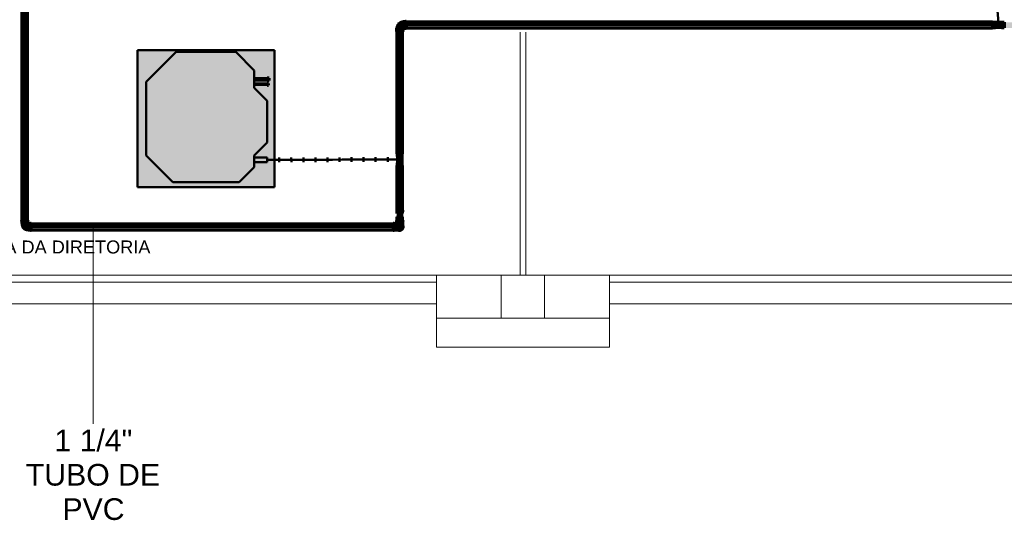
# Model space of a CAD drawing. Header units: millimetres. Extents: x -12292 to 200521, y -11012 to 10710.
# Tile 65 of 105: x -1875 to 4952, y -10913 to -7441. Entities that reach past the tile are written whole.
import ezdxf

# ---------------------------------------------------------------- set-up
doc = ezdxf.new("R2010")
doc.units = ezdxf.units.MM
doc.linetypes.add('Centro', pattern=[30, 12, -6, 6, -6])
doc.linetypes.add('Oculto 1_5', pattern=[2.2, 1.5, -0.7])
for name, color, linetype, lineweight in [('A-DETL', 90, 'Oculto 1_5', 18), ('DIVISORIAS', 7, 'Continuous', 18), ('ESQ', 7, 'Continuous', 18), ('G-ANNO-TEXT', 231, 'Continuous', 18), ('M-EQPM', 50, 'Continuous', 50), ('P-PIPE', 3, 'Continuous', 70), ('P-PIPE-CNTR', 3, 'Centro', 50), ('P-PIPE-IDEN', 2, 'Continuous', 9), ('PAREDES', 7, 'Continuous', 18), ('PEM1-Layout Superior_dwg', 8, 'Continuous', 18), ('PILAR', 7, 'Continuous', 18)]:
    doc.layers.add(name, color=color, linetype=linetype, lineweight=lineweight)
doc.styles.add('Arial_2', font='arial.ttf', dxfattribs={"height": 150})
doc.styles.add('Arial_3', font='arial.ttf', dxfattribs={"height": 90})

# ---------------------------------------------------------------- blocks, each defined once
blk = doc.blocks.new('Midea_VRF_Indoor_4-way Cassette_MI-90_100_112_140_Q4_DHN1-D _2nd DC_ - MI2-100Q4DHN1-917171-DRENO PAVIMENTO SUPERIOR')
at = {"layer": 'M-EQPM', "linetype": 'Oculto 1_5', "lineweight": 18}
h = blk.add_hatch(color=256, dxfattribs=at)
h.paths.add_polyline_path([(229.6, -475), (475, -475), (475, 475), (-475, 475), (-475, -475), (-44.2, -475)])
h.paths.add_polyline_path([(229.6, -440.4), (-229.6, -440.4), (-415, -255), (-415, 255), (-206.4, 463.6), (206.4, 463.6), (335, 335), (335, 281.2), (425, 280.6), (425, 275.2), (426, 275.4), (426, 281.7), (437.7, 281.2), (437.7, 264.7), (426, 265.3), (426, 271.2), (425, 271), (425, 265.3), (335, 265.3), (335, 244.2), (425, 243.5), (425, 234.6), (335, 234.6), (335, 215), (425, 125), (425, -165), (335, -255), (335, -269), (425, -269.5), (425, -301), (335, -301), (335, -335)])
h.paths.add_polyline_path([(434.7, 234.3), (426, 234.9), (426, 244.5), (434.7, 244), (434.7, 234.6)])
for points in [[(229.6, -440.4), (335, -335), (335, -255), (425, -165), (425, 125), (335, 215), (335, 335), (206.4, 463.6), (-206.4, 463.6), (-415, 255), (-415, -255), (-229.6, -440.4), (-44.2, -440.4)], [(335, 265.3), (425, 265.5), (425, 281.2), (335, 280.9), (335, 265.5)], [(414.1, 234.6), (425, 235.3), (425, 244.2), (335, 243.5), (335, 234.6)], [(425, -301), (425, -269), (335, -269.5), (335, -301), (414.1, -301)]]:
    blk.add_hatch(color=256, dxfattribs=at).paths.add_polyline_path(points)
at = {"layer": 'M-EQPM'}
for p, q in [((0, 475), (-475, 475)), ((-475, 475), (-475, -475)), ((-475, -475), (-475, 475)), ((-475, 475), (475, 475)), ((-206.4, 463.6), (-415, 255)), ((-415, 255), (-206.4, 463.6)), ((206.4, 463.6), (-206.4, 463.6)), ((-206.4, 463.6), (206.4, 463.6)), ((475, 475), (0, 475)), ((335, 335), (206.4, 463.6)), ((206.4, 463.6), (335, 335)), ((475, -475), (475, 475)), ((475, 475), (475, -475)), ((335, 215), (335, 335)), ((335, 335), (335, 215)), ((425, 281.2), (335, 281.2)), ((425, 265.3), (425, 281.2)), ((-415, 255), (-415, -255)), ((-415, -255), (-415, 255)), ((335, 265.3), (425, 265.3)), ((425, 244.2), (335, 244.2)), ((335, 234.6), (425, 234.6)), ((425, 125), (335, 215)), ((335, 215), (425, 125)), ((425, 234.6), (425, 244.2)), ((425, -165), (425, 125)), ((425, 125), (425, -165)), ((335, -255), (425, -165)), ((425, -165), (335, -255)), ((-415, -255), (-229.6, -440.4)), ((-229.6, -440.4), (-415, -255)), ((335, -335), (335, -255)), ((335, -255), (335, -335)), ((425, -269), (335, -269)), ((425, -301), (425, -269)), ((229.6, -440.4), (335, -335)), ((335, -335), (229.6, -440.4)), ((335, -301), (425, -301)), ((-475, -475), (475, -475)), ((475, -475), (-475, -475)), ((-229.6, -440.4), (229.6, -440.4)), ((229.6, -440.4), (-229.6, -440.4))]:
    blk.add_line(p, q, dxfattribs=at)
blk = doc.blocks.new('Cotovelo - PVC - CW - Padrão-1011516-DRENO PAVIMENTO SUPERIOR')
at = {"layer": 'P-PIPE', "lineweight": 18}
for points in [[(715.1, -8878.1), (720.6, -8878.1), (720.6, -8854.9), (715.1, -8854.9), (715.1, -8872.1)], [(720.6, -8878.1), (737.1, -8878.1), (737.1, -8857), (720.6, -8857), (720.6, -8872.7)], [(768.3, -8878.1), (779.4, -8878.1), (777.2, -8869.9), (776.7, -8869.9), (776.5, -8869.9), (774.5, -8865.5), (768.6, -8861.2), (767.7, -8861.1), (763.7, -8859.4), (751.6, -8859.1), (737.1, -8859.8), (737.1, -8878.1), (766, -8878.1)], [(760.1, -8901.4), (766.1, -8900.6), (771.8, -8898.3), (777.7, -8893.1), (781.3, -8887.4), (782.6, -8884.2), (783.4, -8878.1), (782.4, -8871.6), (779.7, -8865.8), (775.1, -8860.5), (769.7, -8857.1), (765.6, -8855.6), (760.1, -8854.9), (754.1, -8855.6), (747.4, -8859.1), (751.6, -8859), (756.8, -8857.4), (760.1, -8857), (767.7, -8858.5), (772.6, -8861.3), (776.6, -8865.1), (778.5, -8867.6), (780.6, -8872.7), (781.3, -8878.1), (780.1, -8884.7), (777.1, -8890.5), (773.1, -8894.6), (769.7, -8896.9), (763.5, -8898.9), (760.1, -8899.3), (754.1, -8898.4), (749.5, -8897.2), (747.8, -8897.8), (750.5, -8899.2), (754.6, -8900.7), (756.8, -8901)], [(760.1, -8899.3), (767.7, -8897.7), (772.6, -8895), (776.3, -8891.5), (778.8, -8888), (780.6, -8883.6), (781.3, -8878.1), (780.6, -8872.7), (778.2, -8867.2), (773.2, -8861.7), (768.6, -8858.9), (763.5, -8857.4), (760.1, -8857), (754, -8857.9), (753.1, -8859.1), (763.9, -8859.4), (770.7, -8862.3), (775.8, -8867.4), (778.5, -8873), (779.4, -8878.1), (777.8, -8885.4), (773.7, -8891.5), (768.6, -8895.2), (762.8, -8897.1), (752.1, -8897.5), (754.6, -8898.6)], [(720.6, -8901.4), (720.6, -8878.1), (715.1, -8878.1), (715.1, -8901.4)], [(720.6, -8899.3), (737.1, -8899.3), (737.1, -8878.1), (720.6, -8878.1), (720.6, -8898.6)], [(742.4, -8897.4), (765.6, -8896), (771.3, -8893.1), (775.9, -8888.5), (778.8, -8881.8), (778.8, -8881.6), (778.8, -8878.1), (737.1, -8878.1), (737.1, -8897.1)]]:
    blk.add_hatch(color=120, dxfattribs=at).paths.add_polyline_path(points)
at = {"layer": 'P-PIPE', "color": 4}
for p, q in [((720.6, -8854.9), (715.1, -8854.9)), ((715.1, -8854.9), (715.1, -8878.1)), ((720.6, -8878.1), (720.6, -8854.9)), ((737.1, -8857), (720.6, -8857)), ((737.1, -8878.1), (737.1, -8857)), ((715.1, -8878.1), (715.1, -8901.4)), ((715.1, -8901.4), (720.6, -8901.4)), ((720.6, -8901.4), (720.6, -8878.1)), ((720.6, -8899.3), (737.1, -8899.3)), ((737.1, -8899.3), (737.1, -8878.1))]:
    blk.add_line(p, q, dxfattribs=at)
at = {"layer": 'P-PIPE', "color": 4, "flags": 128}
for points in [[(760.1, -8858.9), (760.1, -8858.9), (760, -8858.9), (760, -8858.9), (759.8, -8858.9), (759.7, -8858.9), (759.5, -8858.9), (759.2, -8858.9), (759, -8858.9), (758.6, -8858.9), (758.3, -8858.9), (757.9, -8858.9), (757.5, -8858.9), (757.1, -8858.9), (756.6, -8858.9), (756.1, -8858.9), (755.6, -8858.9), (755, -8858.9), (754.4, -8858.9), (753.8, -8858.9), (753.1, -8858.9), (752.5, -8858.9), (751.8, -8858.9), (751.1, -8858.9), (750.3, -8858.9), (749.5, -8858.9), (748.8, -8858.9), (748, -8858.9), (747.1, -8858.9), (746.3, -8858.9), (745.5, -8858.9), (744.6, -8858.9), (743.7, -8858.9), (742.8, -8858.9), (741.9, -8858.9), (741, -8858.9), (740.1, -8858.9), (739.2, -8858.9), (738.3, -8858.9), (737.4, -8858.9), (737.1, -8858.9)], [(737.1, -8897.4), (738, -8897.4), (739, -8897.4), (739.9, -8897.4), (740.8, -8897.4), (741.7, -8897.4), (742.6, -8897.4), (743.5, -8897.4), (744.4, -8897.4), (745.2, -8897.4), (746.1, -8897.4), (746.9, -8897.4), (747.7, -8897.4), (748.5, -8897.4), (749.3, -8897.4), (750.1, -8897.4), (750.9, -8897.4), (751.6, -8897.4), (752.3, -8897.4), (753, -8897.4), (753.6, -8897.4), (754.2, -8897.4), (754.8, -8897.4), (755.4, -8897.4), (756, -8897.4), (756.5, -8897.4), (757, -8897.4), (757.4, -8897.4), (757.8, -8897.4), (758.2, -8897.4), (758.6, -8897.4), (758.9, -8897.4), (759.2, -8897.4), (759.4, -8897.4), (759.6, -8897.4), (759.8, -8897.4), (759.9, -8897.4), (760, -8897.4), (760.1, -8897.4), (760.1, -8897.4)]]:
    blk.add_lwpolyline(points, dxfattribs=at)
at = {"layer": 'P-PIPE', "color": 4}
for radius, start, end in [(23.3, 0, 123.23963), (21.2, 360, 114.9714), (19.2, 0, 95.29213), (23.3, 236.76037, 0), (21.2, 245.5112, 0), (19.3, 261.14365, 0)]:
    blk.add_arc((760.1, -8878.1), radius, start, end, dxfattribs=at)
blk = doc.blocks.new('Cotovelo - PVC - CW - Padrão-1122509-DRENO PAVIMENTO SUPERIOR')
at = {"layer": 'P-PIPE', "lineweight": 18}
h = blk.add_hatch(color=120, dxfattribs=at)
h.paths.add_polyline_path([(740.1, -8762.6), (739.9, -8759.8), (736.8, -8761.2), (737.6, -8761.9), (739.9, -8762.6)])
h.paths.add_polyline_path([(780.1, -8762.6), (782.6, -8761.9), (783.4, -8761.2), (780.1, -8759.8), (780.1, -8762.6)])
for points in [[(740.1, -8768.1), (739.9, -8762.6), (736.8, -8761.9), (736.8, -8766.7), (737.6, -8767.4), (739.9, -8768)], [(748.5, -8807.8), (760.1, -8807.8), (760.1, -8802.3), (736.8, -8802.3), (736.8, -8807.8), (747.4, -8807.8)], [(743.7, -8802.3), (760.1, -8802.3), (760.1, -8785.8), (738.9, -8785.8), (738.9, -8802.3), (741.8, -8802.3)], [(781.3, -8802.3), (781.3, -8785.8), (760.1, -8785.8), (760.1, -8802.3), (780.6, -8802.3)], [(783.4, -8807.8), (783.4, -8802.3), (760.1, -8802.3), (760.1, -8807.8), (782.6, -8807.8)], [(780.1, -8768.1), (782.6, -8767.4), (783.4, -8766.7), (783.4, -8761.2), (782.6, -8761.9), (780.1, -8763.2), (780.1, -8768)]]:
    blk.add_hatch(color=120, dxfattribs=at).paths.add_polyline_path(points)
h = blk.add_hatch(color=120, dxfattribs=at)
h.paths.add_polyline_path([(760.1, -8785.6), (759.8, -8784.6), (750.1, -8785.2), (754.9, -8785.5)])
h.paths.add_polyline_path([(740.1, -8783.8), (739.7, -8768), (738.9, -8768), (738.9, -8783.1), (739.9, -8783.8)])
h = blk.add_hatch(color=120, dxfattribs=at)
h.paths.add_polyline_path([(747.8, -8785.8), (749.2, -8785.2), (743.5, -8785.2), (743.5, -8785.8), (747.4, -8785.8)])
h.paths.add_polyline_path([(742.3, -8785.8), (742.8, -8784.5), (741.2, -8784.8), (741.8, -8785.8)])
h = blk.add_hatch(color=120, dxfattribs=at)
h.paths.add_polyline_path([(760.1, -8785.6), (775.1, -8784.8), (774.3, -8784.5), (760.1, -8784.6), (760.1, -8785.5)])
h.paths.add_polyline_path([(780.1, -8783.8), (781.3, -8783.1), (780.6, -8768), (780.1, -8768.6), (780.1, -8783.7)])
h = blk.add_hatch(color=120, dxfattribs=at)
h.paths.add_polyline_path([(774.6, -8785.8), (776.8, -8785.8), (776.8, -8784.6), (766.7, -8785.4), (772.5, -8785.8)])
h.paths.add_polyline_path([(779.1, -8785.8), (778.5, -8784.5), (777.4, -8785.1), (778.5, -8785.8)])
at = {"layer": 'P-PIPE', "color": 4}
for p, q in [((737.6, -8802.3), (736.8, -8802.3)), ((783.4, -8802.3), (782.6, -8802.3))]:
    blk.add_line(p, q, dxfattribs=at)
for centre, start_param, end_param in [((760.1, -8761.2), 3.141593, 3.403392), ((760.1, -8766.7), 3.141593, 3.403392), ((760.1, -8761.2), 6.021386, 6.283185), ((760.1, -8766.7), 6.021386, 6.283185)]:
    blk.add_ellipse(centre, major_axis=(23.3, 0), ratio=0.117842, start_param=start_param, end_param=end_param, dxfattribs=at)
blk = doc.blocks.new('Cotovelo - PVC - CW - Padrão-V18-DRENO PAVIMENTO SUPERIOR')
at = {"layer": 'P-PIPE', "lineweight": 18}
for points in [[(-1863.2, -8838.6), (-1851.5, -8838.4), (-1816.6, -8838.6), (-1816.6, -8833.1), (-1828.2, -8832.9), (-1863.2, -8833.1), (-1863.2, -8838.6)], [(-1816.9, -8899.3), (-1800.4, -8899.3), (-1800.4, -8857), (-1816.9, -8857.6), (-1816.9, -8898.5)], [(-1794.9, -8901.4), (-1794.9, -8854.9), (-1800.4, -8854.9), (-1800.4, -8901.4)]]:
    blk.add_hatch(color=120, dxfattribs=at).paths.add_polyline_path(points)
h = blk.add_hatch(color=120, dxfattribs=at)
h.paths.add_polyline_path([(-1818.7, -8855.1), (-1818.7, -8838.6), (-1829.3, -8838.5), (-1834.4, -8838.4), (-1834.4, -8854.9), (-1819.4, -8855.1)])
h.paths.add_polyline_path([(-1861.1, -8855.1), (-1850.5, -8855), (-1834.4, -8854.9), (-1834.4, -8838.4), (-1861.1, -8838.6), (-1861.1, -8855.1)])
h = blk.add_hatch(color=120, dxfattribs=at)
h.paths.add_polyline_path([(-1858, -8855.1), (-1859.1, -8855.1), (-1857.9, -8859.7), (-1858, -8855.1)])
h.paths.add_polyline_path([(-1816.9, -8897.4), (-1816.9, -8858.9), (-1819.5, -8857.8), (-1820.6, -8855.1), (-1835.8, -8855), (-1858, -8855.1), (-1857.5, -8865.6), (-1853.1, -8876.7), (-1851.2, -8878.6), (-1848.4, -8882.7), (-1842.3, -8888.2), (-1836.1, -8892.4), (-1824.4, -8896.2), (-1819.4, -8896.7)])
h = blk.add_hatch(color=120, dxfattribs=at)
h.paths.add_polyline_path([(-1821.6, -8896.8), (-1824.6, -8896.2), (-1822.2, -8896.7)])
h.paths.add_polyline_path([(-1838, -8891.7), (-1843.9, -8887), (-1847.7, -8883.4), (-1850.1, -8880.1), (-1846.3, -8884.9), (-1841.9, -8888.7), (-1839.6, -8890.4)])
h.paths.add_polyline_path([(-1853.5, -8876.3), (-1857.5, -8864.8), (-1857.5, -8865.6), (-1853.7, -8875.7)])
at = {"layer": 'P-PIPE', "color": 4}
for p, q in [((-1863.2, -8833.1), (-1863.2, -8838.6)), ((-1861.1, -8838.6), (-1861.1, -8855.1)), ((-1818.7, -8855.1), (-1818.7, -8838.6)), ((-1800.4, -8857), (-1816.9, -8857)), ((-1816.9, -8857), (-1816.9, -8899.3)), ((-1816.6, -8838.6), (-1816.6, -8833.1)), ((-1794.9, -8854.9), (-1800.4, -8854.9)), ((-1800.4, -8854.9), (-1800.4, -8901.4)), ((-1794.9, -8901.4), (-1794.9, -8854.9)), ((-1816.9, -8899.3), (-1800.4, -8899.3)), ((-1800.4, -8901.4), (-1794.9, -8901.4))]:
    blk.add_line(p, q, dxfattribs=at)
at = {"layer": 'P-PIPE', "color": 4, "flags": 128}
for points in [[(-1859.1, -8855.1), (-1859.1, -8856.8), (-1859, -8858.5), (-1858.8, -8860.2), (-1858.6, -8861.9), (-1858.3, -8863.5), (-1857.9, -8865.2), (-1857.5, -8866.8), (-1857, -8868.4), (-1856.4, -8870), (-1855.8, -8871.6), (-1855.1, -8873.1), (-1854.4, -8874.7), (-1853.5, -8876.1), (-1852.7, -8877.6), (-1851.7, -8879), (-1850.8, -8880.4), (-1849.7, -8881.7), (-1848.6, -8883), (-1847.5, -8884.3), (-1846.3, -8885.5), (-1845.1, -8886.6), (-1843.8, -8887.7), (-1842.5, -8888.8), (-1841.1, -8889.8), (-1839.7, -8890.7), (-1838.3, -8891.6), (-1836.8, -8892.4), (-1835.3, -8893.2), (-1833.8, -8893.9), (-1832.2, -8894.5), (-1830.6, -8895.1), (-1829, -8895.6), (-1827.4, -8896.1), (-1825.7, -8896.5), (-1824.1, -8896.8), (-1822.4, -8897), (-1820.7, -8897.2), (-1819, -8897.3), (-1817.3, -8897.4), (-1816.9, -8897.4)], [(-1816.9, -8858.9), (-1817, -8858.9), (-1817.2, -8858.9), (-1817.3, -8858.9), (-1817.5, -8858.8), (-1817.6, -8858.8), (-1817.8, -8858.8), (-1817.9, -8858.7), (-1818.1, -8858.7), (-1818.2, -8858.7), (-1818.3, -8858.6), (-1818.5, -8858.5), (-1818.6, -8858.5), (-1818.7, -8858.4), (-1818.9, -8858.3), (-1819, -8858.2), (-1819.1, -8858.2), (-1819.2, -8858.1), (-1819.4, -8858), (-1819.5, -8857.9), (-1819.6, -8857.8), (-1819.7, -8857.6), (-1819.8, -8857.5), (-1819.9, -8857.4), (-1820, -8857.3), (-1820, -8857.2), (-1820.1, -8857), (-1820.2, -8856.9), (-1820.3, -8856.8), (-1820.3, -8856.6), (-1820.4, -8856.5), (-1820.4, -8856.4), (-1820.5, -8856.2), (-1820.5, -8856.1), (-1820.5, -8855.9), (-1820.6, -8855.8), (-1820.6, -8855.6), (-1820.6, -8855.5), (-1820.6, -8855.3), (-1820.6, -8855.2), (-1820.6, -8855.1)]]:
    blk.add_lwpolyline(points, dxfattribs=at)
at = {"layer": 'P-PIPE', "color": 4}
for centre, major_axis, start_param, end_param in [((-1839.9, -8833.1), (23.3, 0), 0, 3.141593), ((-1839.9, -8838.6), (23.3, 0), 0, 3.141593), ((-1839.9, -8838.6), (23.3, 0), 3.141593, 3.55279), ((-1839.9, -8838.6), (21.2, 0), 2.617994, 3.141593), ((-1839.9, -8855.1), (21.2, 0), 0, 3.141593), ((-1839.9, -8855.1), (21.2, 0), 3.141593, 3.555133), ((-1839.9, -8855.1), (19.2, 0), 2.792527, 3.141593), ((-1839.9, -8855.1), (19.3, 0), 0, 0.349066), ((-1839.9, -8838.6), (21.2, 0), 0, 0.523599), ((-1839.9, -8855.1), (21.2, 0), 5.87429, 6.283185), ((-1839.9, -8838.6), (23.3, 0), 5.872444, 6.283185)]:
    blk.add_ellipse(centre, major_axis=major_axis, ratio=0.01, start_param=start_param, end_param=end_param, dxfattribs=at)
blk = doc.blocks.new('PEM1-Layout Superior_dwg-964791-DRENO PAVIMENTO SUPERIOR')
at = {"layer": 'DIVISORIAS', "flags": 128}
blk.add_lwpolyline([(31469.7, 48929.6), (31469.7, 47245.7), (31429.7, 47245.7), (31429.7, 48929.6)], dxfattribs=at)
at = {"layer": 'ESQ'}
for p, q in [((27849.7, 47245.7), (30849.7, 47245.7)), ((27849.7, 47195.7), (30849.7, 47195.7)), ((32049.7, 47245.7), (35049.7, 47245.7)), ((32049.7, 47195.7), (35049.7, 47195.7))]:
    blk.add_line(p, q, dxfattribs=at)
at = {"layer": 'PAREDES'}
for p, q in [((27849.7, 47045.7), (30849.7, 47045.7)), ((32049.7, 47045.7), (35049.7, 47045.7))]:
    blk.add_line(p, q, dxfattribs=at)
at = {"layer": 'PAREDES', "flags": 128}
for points in [[(31299.7, 46945.7), (30849.7, 46945.7), (30849.7, 47245.7), (31299.7, 47245.7)], [(31599.7, 47245.7), (32049.7, 47245.7), (32049.7, 46945.7), (31599.7, 46945.7)], [(30849.7, 46945.7), (30849.7, 46745.7), (32049.7, 46745.7), (32049.7, 46945.7)]]:
    blk.add_lwpolyline(points, dxfattribs=at)
at = {"layer": 'PILAR', "flags": 128}
blk.add_lwpolyline([(31599.7, 46945.7), (31599.7, 47245.7), (31299.7, 47245.7), (31299.7, 46945.7)], close=True, dxfattribs=at)
blk = doc.blocks.new('Cotovelo - PVC - CW - Padrão-V17-DRENO PAVIMENTO SUPERIOR')
at = {"layer": 'P-PIPE', "lineweight": 18}
for points in [[(743.7, -8838.6), (760.1, -8838.6), (760.1, -8833.1), (736.8, -8833.1), (736.8, -8838.6), (739.9, -8838.6)], [(749.5, -8855.1), (760.1, -8854.9), (760.1, -8838.6), (738.9, -8838.6), (738.9, -8855.1), (747.4, -8855.1)], [(741.2, -8859.2), (747.8, -8858.5), (750.5, -8857.1), (754.8, -8855.6), (753.5, -8855.1), (741.2, -8855.1), (741.2, -8859.2)], [(776.6, -8838.6), (783.4, -8838.6), (783.4, -8833.1), (760.1, -8833.1), (760.1, -8838.6), (771.8, -8838.6)], [(771.8, -8855.1), (781.3, -8855.1), (781.3, -8838.6), (760.1, -8838.6), (760.1, -8854.9), (766.1, -8855.1), (770.7, -8855.1)], [(779.1, -8864.9), (779, -8858), (778.5, -8855.1), (766.5, -8855.8), (773, -8858.9), (778.2, -8863.8), (778.6, -8864.3)]]:
    blk.add_hatch(color=120, dxfattribs=at).paths.add_polyline_path(points)
at = {"layer": 'A-DETL', "color": 120, "linetype": 'Continuous'}
for p, q in [((757.1, -8897.2), (757.1, -8897.1)), ((757.8, -8897.3), (757.6, -8897.2))]:
    blk.add_line(p, q, dxfattribs=at)
at = {"layer": 'A-DETL', "color": 120, "linetype": 'Continuous', "flags": 128}
for points in [[(740.9, -8865.2), (740.9, -8864.3), (740.9, -8863.5), (740.9, -8862.6), (740.9, -8861.7), (740.9, -8860.9), (740.9, -8860), (740.9, -8859.1)], [(740.9, -8878.1), (740.9, -8878.1), (740.9, -8878), (740.9, -8877.8), (740.9, -8877.7), (740.9, -8877.5), (740.9, -8877.2), (740.9, -8877), (740.9, -8876.7), (740.9, -8876.3), (740.9, -8876), (740.9, -8875.5), (740.9, -8875.1), (740.9, -8874.6), (740.9, -8874.1), (740.9, -8873.6), (740.9, -8873)], [(779.4, -8873.4), (779.4, -8874), (779.4, -8874.5), (779.4, -8875), (779.4, -8875.4), (779.4, -8875.8), (779.4, -8876.2), (779.4, -8876.6), (779.4, -8876.9), (779.4, -8877.2), (779.4, -8877.4), (779.4, -8877.6), (779.4, -8877.8)], [(757.1, -8897.1), (756.3, -8897), (755.5, -8896.8), (754.8, -8896.6), (754.1, -8896.4), (753.3, -8896.2), (752.6, -8895.9), (751.9, -8895.6), (751.2, -8895.2), (750.6, -8894.8), (749.9, -8894.5), (749.3, -8894), (748.6, -8893.6), (748, -8893.1), (747.4, -8892.6), (746.9, -8892.1), (746.3, -8891.6), (745.8, -8891), (745.3, -8890.4), (744.8, -8889.8), (744.4, -8889.2), (743.9, -8888.5), (743.5, -8887.9), (743.1, -8887.2), (742.8, -8886.5), (742.5, -8885.8), (742.2, -8885.1), (741.9, -8884.4), (741.7, -8883.7), (741.5, -8882.9), (741.3, -8882.2), (741.2, -8881.4), (741, -8880.7), (741, -8879.9), (740.9, -8879.1), (740.9, -8878.4)], [(759.4, -8897.4), (758.6, -8897.3), (757.8, -8897.3)], [(762.7, -8897.2), (762.6, -8897.2), (761.9, -8897.3), (761.1, -8897.4), (760.9, -8897.4)], [(769.5, -8895), (769.2, -8895.1), (768.5, -8895.5), (767.8, -8895.8), (767.1, -8896.1), (766.4, -8896.3), (765.6, -8896.6), (764.9, -8896.8), (764.1, -8897), (763.8, -8897)], [(774.7, -8890.8), (774.6, -8890.8), (774.1, -8891.4), (773.5, -8892), (773, -8892.5), (772.4, -8893), (771.8, -8893.5), (771.2, -8893.9), (770.5, -8894.3), (770, -8894.7)], [(778.1, -8885), (777.9, -8885.6), (777.5, -8886.3), (777.2, -8887), (776.8, -8887.7), (776.4, -8888.4), (776, -8889), (775.6, -8889.6), (775.1, -8890.2)], [(779.4, -8878.9), (779.3, -8879.7), (779.2, -8880.4), (779.1, -8881.2), (779, -8882), (778.8, -8882.7), (778.6, -8883.5), (778.4, -8884.2), (778.3, -8884.4)]]:
    blk.add_lwpolyline(points, dxfattribs=at)
at = {"layer": 'A-DETL', "color": 120, "linetype": 'Continuous'}
for start, end in [(165, 173.54233), (123.36201, 165), (175.40147, 180), (180, 184.59853), (186.45767, 195), (195, 236.63799)]:
    blk.add_arc((760.1, -8878.1), 23.3, start, end, dxfattribs=at)
at = {"layer": 'P-PIPE', "color": 4}
for p, q in [((736.8, -8833.1), (736.8, -8838.6)), ((760.1, -8833.1), (736.8, -8833.1)), ((736.8, -8838.6), (760.1, -8838.6)), ((738.9, -8838.6), (738.9, -8855.1)), ((738.9, -8855.1), (757.9, -8855.1)), ((783.4, -8833.1), (760.1, -8833.1)), ((760.1, -8838.6), (783.4, -8838.6)), ((762.4, -8855.1), (781.3, -8855.1)), ((781.3, -8855.1), (781.3, -8838.6)), ((783.4, -8838.6), (783.4, -8833.1))]:
    blk.add_line(p, q, dxfattribs=at)
at = {"layer": 'P-PIPE', "color": 4, "flags": 128}
for points in [[(740.9, -8859.1), (740.9, -8858.1), (740.9, -8857.2), (740.9, -8856.3), (740.9, -8855.4), (740.9, -8855.1)], [(779.4, -8855.1), (779.4, -8856.1), (779.4, -8857), (779.4, -8857.9), (779.4, -8858.8), (779.4, -8859.7), (779.4, -8860.6), (779.4, -8861.5), (779.4, -8862.4), (779.4, -8863.2), (779.4, -8864.1), (779.4, -8864.9)]]:
    blk.add_lwpolyline(points, dxfattribs=at)
blk = doc.blocks.new('Cotovelo - PVC - CW - Padrão-1119779-DRENO PAVIMENTO SUPERIOR')
at = {"layer": 'P-PIPE', "lineweight": 18}
h = blk.add_hatch(color=120, dxfattribs=at)
h.paths.add_polyline_path([(754.4, -7501.3), (738.9, -7501.2), (739.6, -7517.7), (754.4, -7517.8)])
h.paths.add_polyline_path([(759.9, -7517.8), (781.3, -7517.6), (781.3, -7501.1), (770.5, -7501.3), (754.4, -7501.3), (754.4, -7517.8), (759.9, -7517.8)])
h = blk.add_hatch(color=120, dxfattribs=at)
h.paths.add_polyline_path([(741.5, -7498.7), (741.9, -7495.2), (741.5, -7496.5)])
h.paths.add_polyline_path([(752, -7473.1), (752, -7473.1), (753.3, -7471.8)])
h.paths.add_polyline_path([(762, -7464.6), (773.4, -7460.5), (772.5, -7460.6), (762.4, -7464.4)])
h = blk.add_hatch(color=120, dxfattribs=at)
h.paths.add_polyline_path([(783, -7460.1), (783, -7458.9), (778.5, -7460.1), (783, -7460.1)])
h.paths.add_polyline_path([(763.3, -7501.3), (779.4, -7501), (780.2, -7498.3), (780.2, -7497.9), (783, -7497.4), (782.9, -7467.7), (783, -7460.1), (772.6, -7460.6), (761.5, -7465), (759.7, -7466.8), (755.4, -7469.8), (750, -7475.8), (745.7, -7482.3), (742, -7493.7), (742, -7501.2), (760.6, -7501.3)])
for points in [[(783.1, -7499.3), (799.5, -7498.6), (799.4, -7467.7), (799.5, -7457), (783.1, -7457), (782.9, -7467.7), (783.1, -7498.6)], [(805.1, -7501.4), (805.1, -7501.4), (805, -7494.8), (805, -7454.9), (799.6, -7454.9), (799.4, -7466.7), (799.6, -7501.4)], [(805.1, -7501.4), (805, -7494), (805.1, -7500.7)], [(759.9, -7523.4), (783.4, -7523.1), (783.4, -7517.6), (771.6, -7517.8), (736.8, -7517.7), (736.8, -7523.1), (747.4, -7523.3), (753.9, -7523.4)]]:
    blk.add_hatch(color=120, dxfattribs=at).paths.add_polyline_path(points)
at = {"layer": 'A-DETL', "color": 120, "linetype": 'Continuous'}
for start_param, end_param in [(4.722388, 5.769586), (3.675191, 4.460589)]:
    blk.add_ellipse((805.1, -7478.1), major_axis=(0, 23.3), ratio=0.01, start_param=start_param, end_param=end_param, dxfattribs=at)
at = {"layer": 'P-PIPE', "color": 4}
for p, q in [((738.9, -7501.1), (738.9, -7517.6)), ((781.3, -7517.6), (781.3, -7501.1)), ((799.6, -7457), (783.1, -7457)), ((783.1, -7499.3), (799.6, -7499.3)), ((805.1, -7454.9), (799.6, -7454.9)), ((799.6, -7501.4), (805.1, -7501.4)), ((736.8, -7517.6), (736.8, -7523.1)), ((783.4, -7523.1), (783.4, -7517.6))]:
    blk.add_line(p, q, dxfattribs=at)
at = {"layer": 'P-PIPE', "color": 4, "flags": 128}
for points in [[(753.2, -7471.3), (752.1, -7472.5), (751, -7473.7), (749.9, -7475.1), (748.9, -7476.4), (747.9, -7477.8), (747, -7479.2), (746.2, -7480.7), (745.4, -7482.2), (744.6, -7483.7), (744, -7485.3), (743.4, -7486.8), (742.8, -7488.4), (742.3, -7490.1), (741.9, -7491.7), (741.6, -7493.4), (741.3, -7495), (741.1, -7496.7), (741, -7498.4), (740.9, -7500.1), (740.9, -7501.1)], [(783.1, -7458.9), (781.4, -7458.9), (779.7, -7459), (778.1, -7459.2), (776.4, -7459.4), (774.7, -7459.7), (773.1, -7460.1), (771.4, -7460.5), (769.8, -7461), (768.2, -7461.6), (766.7, -7462.2), (765.1, -7462.9), (763.6, -7463.7), (762.1, -7464.5), (760.7, -7465.3), (759.3, -7466.3), (757.9, -7467.3), (756.6, -7468.3), (755.3, -7469.4), (754, -7470.5), (753.2, -7471.3)], [(779.4, -7501.1), (779.4, -7501), (779.4, -7500.8), (779.4, -7500.7), (779.4, -7500.5), (779.4, -7500.4), (779.5, -7500.2), (779.5, -7500.1), (779.6, -7500), (779.6, -7499.8), (779.7, -7499.7), (779.7, -7499.5), (779.8, -7499.4), (779.9, -7499.3), (779.9, -7499.1), (780, -7499), (780.1, -7498.9), (780.2, -7498.8), (780.3, -7498.7), (780.4, -7498.6), (780.5, -7498.5)], [(780.5, -7498.5), (780.6, -7498.4), (780.7, -7498.3), (780.8, -7498.2), (780.9, -7498.1), (781, -7498), (781.2, -7497.9), (781.3, -7497.9), (781.4, -7497.8), (781.6, -7497.7), (781.7, -7497.7), (781.8, -7497.6), (782, -7497.6), (782.1, -7497.5), (782.3, -7497.5), (782.4, -7497.5), (782.6, -7497.4), (782.7, -7497.4), (782.9, -7497.4), (783, -7497.4), (783.1, -7497.4)]]:
    blk.add_lwpolyline(points, dxfattribs=at)
at = {"layer": 'P-PIPE', "color": 4}
for centre, major_axis, start_param, end_param in [((760.1, -7501.1), (21.2, 0), 3.131593, 6.273186), ((760.1, -7501.1), (21.2, 0), 2.728317, 3.131593), ((760.1, -7501.1), (19.3, 0), 3.131593, 3.480659), ((760.1, -7501.1), (19.3, 0), 5.92412, 6.273186), ((760.1, -7501.1), (21.2, 0), 0.2518, 0.409623), ((783.1, -7478.1), (0, 21.2), 0.009999, 3.151592), ((799.6, -7478.1), (0, 23.3), 0.009999, 3.151592), ((805.1, -7478.1), (0, 23.3), 0.009999, 3.151592), ((805.1, -7478.1), (0, 23.3), 5.769586, 6.283185), ((805.1, -7478.1), (0, 23.3), 3.151592, 3.675191), ((760.1, -7517.6), (23.3, 0), 3.131593, 6.273186), ((760.1, -7523.1), (23.3, 0), 3.131593, 6.273186), ((760.1, -7517.6), (23.3, 0), 2.730986, 3.131593), ((760.1, -7517.6), (21.2, 0), 3.131593, 3.141593), ((760.1, -7517.6), (21.2, 0), 3.393393, 3.655192), ((760.1, -7517.6), (21.2, 0), 5.749587, 6.273186), ((760.1, -7517.6), (23.3, 0), 0, 0.411892)]:
    blk.add_ellipse(centre, major_axis=major_axis, ratio=0.01, start_param=start_param, end_param=end_param, dxfattribs=at)

msp = doc.modelspace()

# ---------------------------------------------------------------- hatches: boundary and pattern name
at = {"layer": 'P-PIPE'}
for color, points in [(130, [(-1859.9, -8833), (-1839.9, -8832.9), (-1839.9, -5234.3), (-1859.9, -5234.3), (-1859.9, -8833)]), (130, [(-1819.9, -8833), (-1820.6, -5234.2), (-1839.9, -5234.3), (-1839.9, -8832.9), (-1820.6, -8833)]), (130, [(976.6, -7478.1), (4871, -7478.1), (4871.2, -7458.1), (805.1, -7458.8), (804.9, -7478.1), (862, -7478.1)]), (130, [(4871.2, -7498.1), (4871, -7488.1), (4871, -7478.1), (804.9, -7478.4), (805.1, -7498.1), (4414.5, -7498.1)]), (130, [(4890.3, -7478.1), (4890.5, -7461.5), (4871.2, -7462), (4871.1, -7478.1), (4872.9, -7478.1)]), (130, [(4872.9, -7494.8), (4890.4, -7494.3), (4890.3, -7478.1), (4871.1, -7478.1), (4871.2, -7494.8)]), (4, [(4871.1, -7495.5), (4871.1, -7489.9), (4871.1, -7493.1)]), (130, [(4890.3, -7478.1), (4933, -7478.1), (4933.1, -7462.1), (4890.4, -7462.8), (4890.3, -7478.1)]), (130, [(4933, -7478.1), (4952.3, -7478.1), (4952.3, -7461.5), (4933.2, -7462), (4933, -7478.1), (4952.3, -7473.8)]), (130, [(4933.2, -7494.8), (4952.3, -7494.3), (4952.3, -7478.1), (4933, -7478.1), (4933.2, -7494.3)]), (130, [(4952.3, -7478.1), (9940.9, -7478.1), (9941.1, -7458.1), (4952.4, -7458.8), (4952.3, -7473)]), (130, [(9941.1, -7498.1), (9941, -7488.1), (9940.9, -7478.1), (4952.3, -7478.1), (4952.5, -7498.1), (9915.2, -7498.1)]), (130, [(760.1, -8372.1), (759.9, -7523.4), (740.1, -7523.3), (740.8, -8371.9), (754.9, -8372)]), (130, [(760.1, -8372.1), (780.1, -8371.9), (779.4, -7523.3), (760.1, -7523.4), (760.1, -8246.2)]), (4, [(-157.5, -7863.8), (-145.8, -7863.5), (-145.8, -7846.8), (-157.5, -7847.1), (-157.5, -7863.5)]), (4, [(-157.5, -7857.4), (-157.5, -7853.3), (-158.5, -7853.3), (-158.5, -7857.4)]), (4, [(-157.5, -7894.2), (-148.8, -7893.7), (-148.8, -7884.1), (-157.5, -7884.6), (-157.5, -7893.7)]), (130, [(760.1, -8391.3), (760.1, -8391.3), (760.1, -8372.1), (743.4, -8372), (744, -8391.1), (755.8, -8391.3)]), (130, [(760.1, -8434), (760.1, -8391.3), (744.1, -8391.2), (744.7, -8433.9), (756, -8434)]), (130, [(760.1, -8391.3), (776.8, -8391.1), (776.2, -8372), (760.1, -8372.1), (760.1, -8391.3)]), (130, [(760.1, -8434), (776.1, -8433.8), (775.6, -8391.2), (760.1, -8391.3)]), (130, [(760.1, -8784.6), (760.1, -8453.3), (740.1, -8453.1), (740.8, -8784.5), (754.9, -8784.6)]), (130, [(760.1, -8453.3), (776.8, -8453.1), (776.2, -8433.9), (760.1, -8434), (760.1, -8453.3)]), (130, [(760.1, -8784.6), (780.1, -8784.4), (779.4, -8453.1), (760.1, -8453.3), (760.1, -8689.4)]), (130, [(776.1, -8416.9), (776.2, -8416.6), (776.8, -8412.3), (776.1, -8412.3), (776.1, -8416.6)]), (130, [(518.2, -8878.1), (715.1, -8878.1), (715.1, -8858.1), (-1794.9, -8858.8), (-1794.9, -8878.1), (289, -8878.1)]), (130, [(760.1, -8833.1), (760.1, -8807.8), (740.1, -8807.8), (740.8, -8833.1), (754.9, -8833.1)]), (130, [(774.3, -8833.1), (780.1, -8833.1), (779.4, -8807.8), (760.1, -8807.8), (760.1, -8833.1), (771.8, -8833.1)]), (130, [(715.1, -8898.1), (715.1, -8878.1), (-1794.9, -8878.1), (-1794.9, -8898.1), (632.8, -8898.1)])]:
    msp.add_hatch(color=color, dxfattribs=at).paths.add_polyline_path(points)
h = msp.add_hatch(color=130, dxfattribs=at)
h.paths.add_polyline_path([(4911.8, -7494.1), (4933.2, -7493.6), (4933, -7478.1), (4890.3, -7478.1), (4890.5, -7494.1)])
h.paths.add_polyline_path([(4890.4, -7492), (4890.4, -7492), (4933.1, -7492)])
h.paths.add_polyline_path([(4890.3, -7482.3), (4890.3, -7482.3), (4933, -7482.3)])
h = msp.add_hatch(color=130, dxfattribs=at)
h.paths.add_polyline_path([(4912.1, -7494.8), (4912.1, -7494.1), (4911.8, -7494.8)])
h.paths.add_polyline_path([(4916.7, -7462.1), (4916.2, -7462), (4911.8, -7461.5), (4912.1, -7462.1), (4916.6, -7462.1)])
h = msp.add_hatch(color=130, dxfattribs=at)
h.paths.add_polyline_path([(751.8, -8434), (743.4, -8433.9), (744, -8453.1), (751.8, -8453.2)])
h.paths.add_polyline_path([(760.1, -8453.3), (760.1, -8434), (751.8, -8434), (751.8, -8453.2), (755.8, -8453.3)])
h = msp.add_hatch(color=4, dxfattribs=at)
h.paths.add_polyline_path([(762.8, -8897.1), (765.3, -8896.4), (770.7, -8893.9), (768.6, -8895.1), (765, -8896.3), (762.8, -8897.1)])
h.paths.add_polyline_path([(774.9, -8890.5), (778.5, -8883.3), (777.4, -8885.7), (774.9, -8890.5)])
h.paths.add_polyline_path([(776.8, -8870.9), (775.8, -8867.4), (776.5, -8869.9), (776.5, -8870.1)])
h.paths.add_polyline_path([(773.2, -8864.8), (768.6, -8861.1), (763.5, -8859.2), (764.7, -8859.8), (771.4, -8863.2), (772.5, -8864.2)])

# ---------------------------------------------------------------- linework, layer by layer
at = {"layer": 'A-DETL', "color": 120, "linetype": 'Continuous'}
for p, q in [((4912.2, -7494.1), (4912.2, -7462.1)), ((776.1, -8412.1), (744.1, -8412.1))]:
    msp.add_line(p, q, dxfattribs=at)
for centre, radius, start, end in [((760.1, -8878.1), 20, 90, 180), ((760.1, -8878.1), 20, 83.18265, 90), ((760.1, -8868.1), 10, 80.09879, 90), ((760.1, -8868.1), 10, 270, 30), ((760.1, -8868.1), 10, 30, 78.69044), ((760.1, -8878.1), 20, 54.9296, 82.21295), ((760.1, -8878.1), 20, 45, 53.95942), ((760.1, -8878.1), 20, 37.97559, 45), ((760.1, -8878.1), 20, 14.75254, 26.34618), ((760.1, -8878.1), 20, 10.70517, 12.20642), ((760.1, -8878.1), 20, 0, 9.35763), ((760.1, -8878.1), 20, 180, 262.20993), ((760.1, -8888.1), 10, 90, 258.68751), ((760.1, -8878.1), 20, 263.18002, 276.81735), ((760.1, -8888.1), 10, 260.09624, 270), ((760.1, -8878.1), 20, 277.78705, 305.0704), ((760.1, -8878.1), 20, 306.04058, 322.02441), ((760.1, -8878.1), 20, 324.25788, 349.29483), ((760.1, -8878.1), 20, 350.64237, 0)]:
    msp.add_arc(centre, radius, start, end, dxfattribs=at)
for centre, major_axis, start_param, end_param in [((805.1, -7478.1), (0, 20), 0.785398, 0.95467), ((805.1, -7478.1), (0, 20), 2.212305, 2.356194), ((4871.2, -7478.1), (0, 16.7), 0.785398, 0.920431), ((4871.2, -7478.1), (0, 16.7), 2.221162, 2.356194), ((4871.2, -7478.1), (0, 20), 4.712389, 5.759587), ((4871.2, -7478.1), (0, 20), 3.665191, 4.712389), ((4952.5, -7478.1), (0, 16.7), 0, 0.920431), ((4952.5, -7478.1), (0, 16.7), 2.221162, 3.141593), ((760.1, -7523.1), (20, 0), 3.141593, 4.070881), ((760.1, -7523.1), (20, 0), 1.570796, 2.879793), ((760.1, -7523.1), (20, 0), 0.261799, 1.570796), ((760.1, -7523.1), (20, 0), 5.328516, 6.283185), ((760.1, -8371.9), (16.7, 0), 3.141593, 4.062023), ((760.1, -8371.9), (16.7, 0), 1.570796, 2.879793), ((760.1, -8371.9), (16.7, 0), 0.261799, 1.570796), ((760.1, -8371.9), (16.7, 0), 5.362755, 6.283185), ((760.1, -8453.1), (20, 0), 1.570796, 2.617994), ((760.1, -8453.1), (16.7, 0), 3.926991, 4.062023), ((760.1, -8453.1), (20, 0), 0.523599, 1.570796), ((760.1, -8453.1), (16.7, 0), 5.362755, 5.497787), ((-1839.9, -8833.1), (20, 0), 2.19965, 3.141593), ((-1839.9, -8833.1), (20, 0), 3.403392, 4.712389), ((-1839.9, -8833.1), (20, 0), 4.712389, 6.021386), ((-1839.9, -8833.1), (20, 0), 0, 0.941943)]:
    msp.add_ellipse(centre, major_axis=major_axis, ratio=0.01, start_param=start_param, end_param=end_param, dxfattribs=at)
for points in [[(4911.7, -7463), (4912.4, -7472.9), (4912.6, -7478.1), (4912.2, -7478.1)], [(744.2, -8411.4), (754.6, -8411.5), (760.1, -8411.8), (760.1, -8412.1)]]:
    msp.add_open_spline(points, degree=3, dxfattribs=at)
at = {"layer": 'P-PIPE', "color": 4}
for p, q in [((-1859.9, -5263.6), (-1859.9, -8833.1)), ((-1819.9, -8833.1), (-1819.9, -5263.6)), ((4871.2, -7458.1), (805.1, -7458.1)), ((805.1, -7498.1), (4871.2, -7498.1)), ((4890.5, -7461.5), (4871.2, -7461.5)), ((4871.2, -7494.8), (4890.5, -7494.8)), ((4933.2, -7462.1), (4890.5, -7462.1)), ((4890.5, -7494.1), (4933.2, -7494.1)), ((4912.1, -7462.1), (4911.8, -7462.1)), ((4911.8, -7494.1), (4912.1, -7494.1)), ((4912.2, -7461.5), (4912.1, -7461.5)), ((4912.1, -7494.8), (4912.2, -7494.8)), ((4952.5, -7461.5), (4933.2, -7461.5)), ((4933.2, -7494.8), (4952.5, -7494.8)), ((740.1, -7523.1), (740.1, -8371.9)), ((780.1, -8371.9), (780.1, -7523.1)), ((-157.5, -7847.5), (-158.5, -7847.5)), ((-145.8, -7846.8), (-157.5, -7846.8)), ((-157.5, -7863.8), (-157.5, -7846.8)), ((-145.8, -7863.8), (-145.8, -7846.8)), ((-158.5, -7863.2), (-157.5, -7863.2)), ((-157.5, -7884.5), (-158.5, -7884.5)), ((-158.5, -7893.8), (-157.5, -7893.8)), ((-157.5, -7863.8), (-145.8, -7863.8)), ((-148.8, -7883.9), (-157.5, -7883.9)), ((-157.5, -7894.4), (-157.5, -7883.9)), ((-157.5, -7884.1), (-157.5, -7883.9)), ((-157.5, -7894.4), (-157.5, -7894.2)), ((-157.5, -7894.4), (-148.8, -7894.4)), ((-148.8, -7884.1), (-148.8, -7883.9)), ((-148.8, -7894.4), (-148.8, -7883.9)), ((-148.8, -7894.4), (-148.8, -7894.2)), ((743.4, -8371.9), (743.4, -8391.1)), ((744.1, -8391.1), (744.1, -8433.8)), ((776.1, -8433.8), (776.1, -8391.1)), ((776.8, -8391.1), (776.8, -8371.9)), ((740.1, -8453.1), (740.1, -8784.4)), ((743.4, -8412.1), (743.4, -8412.3)), ((743.4, -8433.8), (743.4, -8453.1)), ((744.1, -8412.3), (744.1, -8412.5)), ((776.1, -8412.5), (776.1, -8412.3)), ((776.8, -8412.3), (776.8, -8412.1)), ((776.8, -8453.1), (776.8, -8433.8)), ((780.1, -8784.4), (780.1, -8453.1)), ((715.1, -8858.1), (-1794.9, -8858.1)), ((740.1, -8807.8), (740.1, -8833.1)), ((780.1, -8833.1), (780.1, -8807.8)), ((-1794.9, -8898.1), (715.1, -8898.1))]:
    msp.add_line(p, q, dxfattribs=at)
at = {"layer": 'P-PIPE', "color": 130, "lineweight": 50}
for p, q in [((-75, -8397.4), (-75, -8429.4)), ((8.5, -8397.2), (8.6, -8429.2)), ((92, -8397), (92.1, -8429)), ((175.5, -8396.6), (175.6, -8428.6)), ((259, -8396.3), (259.1, -8428.3)), ((342.5, -8395.9), (342.6, -8427.9)), ((426, -8395.6), (426.2, -8427.6)), ((509.6, -8395.3), (509.7, -8427.3)), ((593.1, -8395.1), (593.2, -8427.1)), ((676.6, -8395), (676.6, -8427))]:
    msp.add_line(p, q, dxfattribs=at)
for start, end in [(26.49202, 36.85886), (12.35226, 14.6067)]:
    msp.add_arc((760.1, -8878.1), 20, start, end, dxfattribs=at)
at = {"layer": 'P-PIPE', "color": 4}
for centre, major_axis, ratio, start_param, end_param in [((805.1, -7478.1), (0, 20), 0.01, 0, 0.785398), ((805.1, -7478.1), (0, 20), 0.01, 2.356194, 3.141593), ((4871.2, -7478.1), (0, 20), 0.01, 0, 1.570796), ((4871.2, -7478.1), (0, 20), 0.01, 1.570796, 3.141593), ((4871.2, -7478.1), (0, 16.7), 0.01, 0, 0.785398), ((4871.2, -7478.1), (0, 16.7), 0.01, 2.356194, 3.141593), ((4871.2, -7478.1), (0, 20), 0.01, 5.759587, 6.021386), ((4871.2, -7478.1), (0, 20), 0.01, 3.403392, 3.665191), ((4890.5, -7478.1), (0, 16.7), 0.01, 0, 1.570796), ((4890.5, -7478.1), (0, 16.7), 0.01, 1.570796, 3.141593), ((4912.1, -7478.1), (0, 16.7), 0.99995, 6.021386, 6.544985), ((4912.1, -7478.1), (0, 16.7), 0.99995, 2.879793, 3.403392), ((4933.2, -7478.1), (0, 16.7), 0.01, 0, 1.570796), ((4933.2, -7478.1), (0, 16.7), 0.01, 1.570796, 3.141593), ((4952.5, -7478.1), (0, 20), 0.01, 0, 1.570796), ((4952.5, -7478.1), (0, 20), 0.01, 1.570796, 3.141593), ((760.1, -8371.9), (-20, 0), 0.01, 0, 1.570796), ((760.1, -8391.1), (-16.7, 0), 0.01, 0, 1.570796), ((760.1, -8371.9), (-20, 0), 0.01, 1.570796, 3.141593), ((760.1, -8391.1), (-16.7, 0), 0.01, 1.570796, 3.141593), ((760.1, -8453.1), (20, 0), 0.01, 3.141593, 4.712389), ((760.1, -8453.1), (20, 0), 0.01, 2.617994, 2.879793), ((760.1, -8412.3), (16.7, 0), 0.99995, 2.879793, 3.403392), ((760.1, -8433.8), (16.7, 0), 0.01, 3.141593, 4.712389), ((760.1, -8453.1), (16.7, 0), 0.01, 3.141593, 3.926991), ((760.1, -8433.8), (-16.7, 0), 0.01, 1.570796, 3.141593), ((760.1, -8453.1), (20, 0), 0.01, 4.712389, 6.283185), ((760.1, -8453.1), (-16.7, 0), 0.01, 2.356194, 3.141593), ((760.1, -8412.3), (16.7, 0), 0.99995, 6.021386, 6.544985), ((760.1, -8453.1), (20, 0), 0.01, 0.261799, 0.523599), ((760.1, -8784.4), (-20, 0), 0.01, 0, 1.570796), ((760.1, -8784.4), (-20, 0), 0.01, 1.570796, 3.141593)]:
    msp.add_ellipse(centre, major_axis=major_axis, ratio=ratio, start_param=start_param, end_param=end_param, dxfattribs=at)
at = {"layer": 'P-PIPE-CNTR', "color": 130, "linetype": 'Continuous'}
for p, q in [((-1839.9, -8832.9), (-1839.9, -5234.3)), ((760.1, -7501.1), (760.1, -7517.6)), ((799.6, -7478.1), (783.1, -7478.1)), ((804.9, -7478.1), (799.6, -7478.1)), ((4871.1, -7478.1), (805.1, -7478.1)), ((4871.2, -7478.1), (4952.3, -7478.1)), ((4912.2, -7478.1), (4911.8, -7478.1)), ((760.1, -7517.6), (760.1, -7523.1)), ((760.1, -7523.4), (760.1, -8371.9)), ((-158.5, -7855.3), (-145.8, -7855.3)), ((-158.5, -7889.1), (-148.8, -7889.1)), ((760.1, -8453.1), (760.1, -8372.1)), ((760.1, -8412.1), (760.1, -8412.5)), ((760.1, -8453.3), (760.1, -8784.4)), ((-1839.9, -8833.1), (-1839.9, -8838.6)), ((-1839.9, -8838.6), (-1839.9, -8855.1)), ((760.1, -8833.1), (760.1, -8807.8)), ((760.1, -8838.6), (760.1, -8833.1)), ((760.1, -8854.9), (760.1, -8838.6)), ((760.1, -8910.1), (760.1, -8846.1)), ((-1816.9, -8878.1), (-1800.4, -8878.1)), ((-1800.4, -8878.1), (-1794.9, -8878.1)), ((715.1, -8878.1), (-1794.9, -8878.1)), ((715.1, -8878.1), (720.6, -8878.1)), ((720.6, -8878.1), (737.1, -8878.1)), ((728.1, -8878.1), (792.1, -8878.1)), ((760.1, -8878.1), (737.1, -8878.1))]:
    msp.add_line(p, q, dxfattribs=at)
for centre, major_axis, ratio, start_param, end_param in [((783.1, -7501.1), (-16.3, 16.3), 0.9999, 5.497837, 7.068533), ((-1816.9, -8855.1), (23, 0), 0.99995, 3.141593, 4.712389)]:
    msp.add_ellipse(centre, major_axis=major_axis, ratio=ratio, start_param=start_param, end_param=end_param, dxfattribs=at)
msp.add_open_spline([(4238.2, -5861.2), (4238.2, -5723.1), (4632.7, -4671.4), (4897.8, -7261.6), (4911.7, -7463)], degree=3, knots=[0, 0, 0, 0, 1.359685, 7.875568, 7.875568, 7.875568, 7.875568], dxfattribs=at)
msp.add_open_spline([(-158.5, -8413.5), (122, -8413.5), (646.4, -8409.8), (744.2, -8411.4)], degree=3, dxfattribs=at)
at = {"layer": 'P-PIPE-IDEN'}
msp.add_line((-1364.5, -8878.1), (-1364.5, -10243.2), dxfattribs=at)

# ---------------------------------------------------------------- block references
at = {"layer": 'A-DETL', "color": 120, "linetype": 'Continuous'}
for name in ['Cotovelo - PVC - CW - Padrão-1119779-DRENO PAVIMENTO SUPERIOR', 'Cotovelo - PVC - CW - Padrão-V17-DRENO PAVIMENTO SUPERIOR']:
    msp.add_blockref(name, (0, 0), dxfattribs=at)
at = {"layer": 'M-EQPM'}
msp.add_blockref('Midea_VRF_Indoor_4-way Cassette_MI-90_100_112_140_Q4_DHN1-D _2nd DC_ - MI2-100Q4DHN1-917171-DRENO PAVIMENTO SUPERIOR', (-583.5, -8128.5), dxfattribs=at)
at = {"layer": 'P-PIPE', "color": 4}
for name in ['Cotovelo - PVC - CW - Padrão-1122509-DRENO PAVIMENTO SUPERIOR', 'Cotovelo - PVC - CW - Padrão-V18-DRENO PAVIMENTO SUPERIOR', 'Cotovelo - PVC - CW - Padrão-1011516-DRENO PAVIMENTO SUPERIOR']:
    msp.add_blockref(name, (0, 0), dxfattribs=at)
at = {"layer": 'PEM1-Layout Superior_dwg', "color": 7}
msp.add_blockref('PEM1-Layout Superior_dwg-964791-DRENO PAVIMENTO SUPERIOR', (-29835, -56457.8), dxfattribs=at)

# ---------------------------------------------------------------- texts
at = {"layer": 'G-ANNO-TEXT', "color": 1, "lineweight": 9, "insert": (-2219, -8972.5), "char_height": 90, "width": 1519.999, "attachment_point": 1, "style": 'Arial_3'}
msp.add_mtext('SALA DA DIRETORIA', dxfattribs=at)

# ---------------------------------------------------------------- next in the draw order: texts
at = {"layer": 'P-PIPE-IDEN', "char_height": 150, "attachment_point": 1, "style": 'Arial_2', "bg_fill": 3, "box_fill_scale": 1.25, "bg_fill_color": 256, "bg_fill_true_color": 13158600, "bg_fill_transparency": 0}
for s, insert, width in [('1 1/4"', (-1634.4, -10283.7), 654.177), ('TUBO DE', (-1832.8, -10521.8), 1130.379), ('PVC', (-1578.8, -10759.9), 519.493)]:
    msp.add_mtext(s, dxfattribs=dict(at, insert=insert, width=width))

doc.saveas('drawing.dxf')
